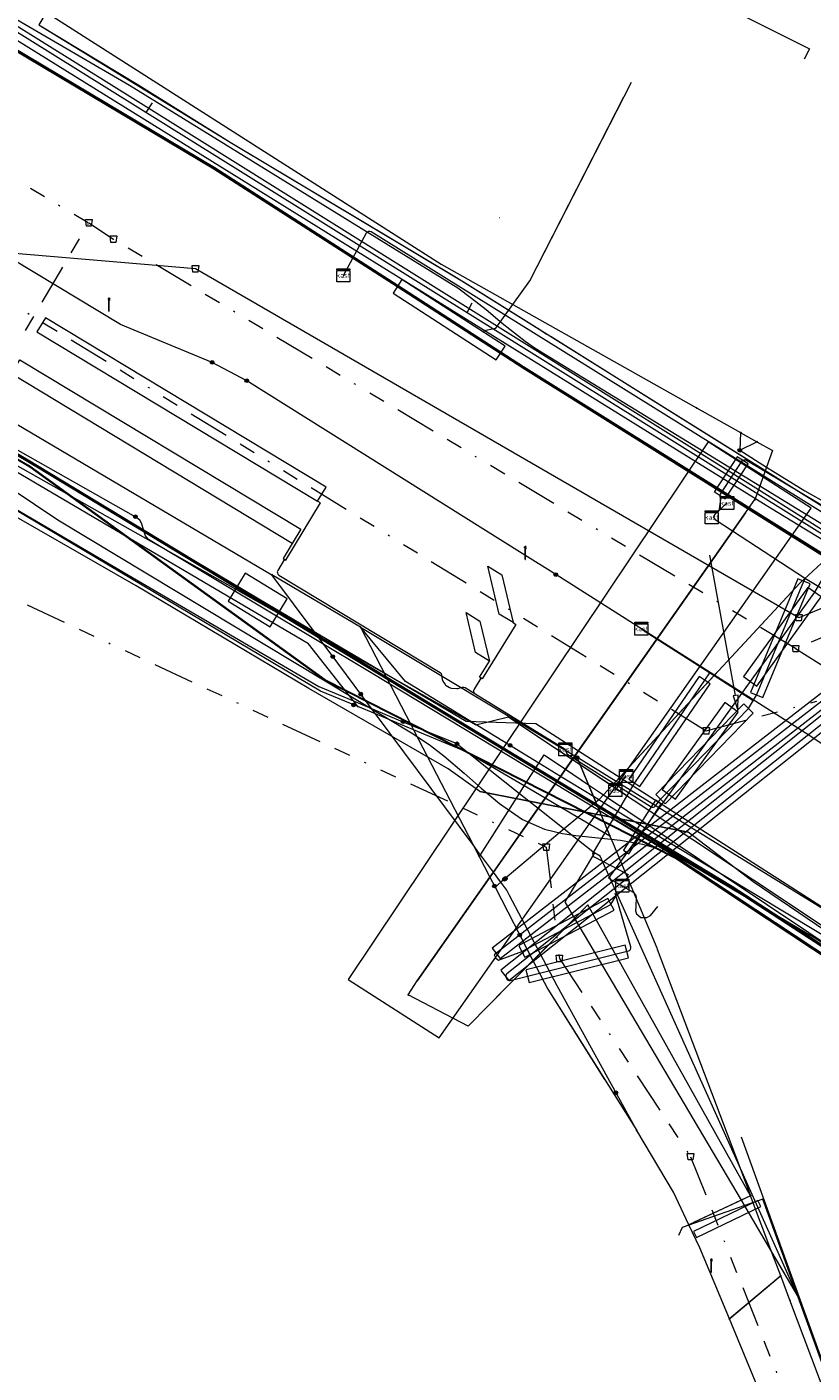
# Model space of a CAD drawing. Header units: metres. Extents: x 151922 to 154458, y 463415 to 464223.
# Tile 121 of 164: x 154020 to 154068, y 463671 to 463754. Entities that reach past the tile are written whole.
import ezdxf
from ezdxf.enums import TextEntityAlignment as Align
from ezdxf.lldxf.tags import DXFTag

# ---------------------------------------------------------------- set-up
doc = ezdxf.new("R2010")
doc.units = ezdxf.units.M
doc.linetypes.add('RI-OVERIG-SO', pattern=[17, 5, -2, 2, -2, 0, -2, 2, -2])
doc.layers.get('0').update_dxf_attribs({"lineweight": 9})
for name, color, linetype, lineweight in [('B-PV-KL-DATA-G', 90, 'KL-DATA-SO', 9), ('B-PV-KL-DATA_HULPSTUK-S', 90, 'Continuous', 9), ('B-PV-KL-DATA_KABELBED-G', 90, 'Continuous', 9), ('B-PV-KL-DATA_MANTELBUIS-G', 90, 'Continuous', 9), ('B-PV-KL-ET_HS-G', 10, 'KL-HS-SO', 9), ('B-PV-KL-ET_HS_MANTELBUIS-G', 10, 'Continuous', 9), ('B-PV-KL-ET_LS-G', 190, 'KL-LS-SO', 9), ('B-PV-KL-ET_LS-S', 190, 'Continuous', 9), ('B-PV-KL-ET_LS_HULPSTUK-S', 190, 'Continuous', 9), ('B-PV-KL-ET_LS_KABELBED-G', 190, 'Continuous', 9), ('B-PV-KL-ET_LS_MANTELBUIS-G', 190, 'Continuous', 9), ('B-PV-KL-ET_MS-G', 130, 'KL-MS-SO', 9), ('B-PV-KL-ET_MS_HULPSTUK-S', 130, 'Continuous', 9), ('B-PV-KL-ET_MS_MANTELBUIS-G', 130, 'Continuous', 9), ('B-PV-KL-GAS_HD-G', 30, 'KL-GAS_HD-SO', 9), ('B-PV-KL-GAS_LD-G', 50, 'KL-GAS_LD-SO', 9), ('B-PV-KL-GAS_LD_HULPSTUK-S', 50, 'Continuous', 9), ('B-PV-KL-GAS_LD_MANTELBUIS-G', 50, 'Continuous', 9), ('B-PV-KL-WATER-G', 170, 'KL-WATER-SO', 9), ('B-PV-KL-WATER_HULPSTUK-S', 170, 'Continuous', 9), ('B-PV-KL-WATER_MANTELBUIS-G', 170, 'Continuous', 9), ('B-PV-OG-INFO-G', 7, 'Continuous', 9), ('B-PV-OG-INFO-S', 7, 'Continuous', 9), ('B-PV-RI-DRUK-G', 210, 'RI-PERS-SO', 9), ('B-PV-RI-PERSLEIDING_HULPSTUK-S', 210, 'Continuous', 9), ('B-PV-RI-VRIJVERVAL-G', 210, 'RI-OVERIG-SO', 9), ('B-PV-RI-VRIJVERVAL_HULPSTUK-S', 210, 'Continuous', 9)]:
    doc.layers.add(name, color=color, linetype=linetype, lineweight=lineweight)
doc.styles.add('NLCS-ISO', font='txt')
doc.styles.get("Standard").update_dxf_attribs({"font": 'arial.ttf'})
tags = doc.linetypes.add('KL-DATA-SO', pattern='A,4,-1,[101,NLCS.SHX,S=0.5,R=0,X=0,Y=0],-1,4,-1,["D",Standard,S=1,R=0,X=-0.25,Y=-0.5],-1.5', length=12.5).pattern_tags.tags
tags[18] = DXFTag(74, 10)
tags = doc.linetypes.add('KL-GAS_HD-SO', pattern='A,4,-1,[69,NLCS.SHX,S=0.5,R=0,X=0,Y=0],-1,4,-1,["H",Standard,S=1,R=0,X=0,Y=-0.5],-2', length=13).pattern_tags.tags
tags[18] = DXFTag(74, 10)
tags = doc.linetypes.add('KL-GAS_LD-SO', pattern='A,4,-1,[69,NLCS.SHX,S=0.5,R=0,X=0,Y=0],-1,4,-1,["L",Standard,S=1,R=0,X=0.25,Y=-0.5],-2', length=13).pattern_tags.tags
tags[18] = DXFTag(74, 10)
tags = doc.linetypes.add('KL-HS-SO', pattern='A,4,-1,[103,NLCS.SHX,S=0.75,R=0,X=0,Y=0],-1,4,-1,["H",Standard,S=1,R=0,X=0,Y=-0.5],-2', length=13).pattern_tags.tags
tags[18] = DXFTag(74, 10)
tags = doc.linetypes.add('KL-LS-SO', pattern='A,4,-1,[103,NLCS.SHX,S=0.75,R=0,X=0,Y=0],-1,4,-1,["L",Standard,S=1,R=0,X=0,Y=-0.5],-2', length=13).pattern_tags.tags
tags[18] = DXFTag(74, 10)
tags = doc.linetypes.add('KL-MS-SO', pattern='A,4,-1,[103,NLCS.SHX,S=0.75,R=0,X=0,Y=0],-1,4,-1,["M",Standard,S=1,R=0,X=0,Y=-0.5],-2', length=13).pattern_tags.tags
tags[18] = DXFTag(74, 10)
doc.linetypes.add('KL-WATER-SO', pattern='A,7,-0.5,[168,NLCS.SHX,S=0.75,R=0,X=0.75,Y=0],-2', length=9.5)
tags = doc.linetypes.add('RI-PERS-SO', pattern='A,7,-2,["P",Standard,S=1.8,R=0,X=-0.5,Y=-0.9],-2,7,-2,[102,NLCS.SHX,S=1,R=180,X=0,Y=0],-2', length=22).pattern_tags.tags
tags[6] = DXFTag(74, 10)

# ---------------------------------------------------------------- blocks, each defined once
blk = doc.blocks.new('SKL-WTB_HULP_MOF-SO')
at = {"linetype": 'ByBlock', "lineweight": 18}
h = blk.add_hatch(color=0, dxfattribs=at)
h.dxf.hatch_style = 1
h.paths.add_polyline_path([(-0.5625, 0, 1), (0.5625, 0, 1)])
at = {"color": 0, "linetype": 'ByBlock', "lineweight": 18}
blk.add_circle((0, 0), 0.5625, dxfattribs=at)
at = {"color": 0, "linetype": 'ByBlock', "lineweight": 18, "style": 'NLCS-ISO', "flags": 1}
for tag, p in [('TYPE', (1.5, 0)), ('OMSCHRIJVING', (1.5, -3)), ('LABEL', (1.5, -1.5))]:
    blk.add_attdef(tag, p, '', height=1, dxfattribs=at)
blk = doc.blocks.new('SKL-WTB_HULP_OVERIG-SO')
at = {"color": 0, "linetype": 'ByBlock', "lineweight": 18}
for points in [[(-0.14, 0.14), (0.14, -0.14)], [(0.14, 0.14), (-0.14, -0.14)]]:
    blk.add_lwpolyline(points, dxfattribs=at)
at = {"color": 0, "linetype": 'ByBlock', "lineweight": 18, "style": 'NLCS-ISO', "flags": 1}
for tag, p in [('TYPE', (1.5, 0)), ('OMSCHRIJVING', (1.5, -3)), ('LABEL', (1.5, -1.5))]:
    blk.add_attdef(tag, p, '', height=1, dxfattribs=at)
blk = doc.blocks.new('SRI-HULP_AFVOER_OPVANG-SO')
at = {"color": 0, "linetype": 'ByBlock', "lineweight": 18}
blk.add_lwpolyline([(-0.75, -1), (-1, 1), (1, 1), (0.75, -1)], close=True, dxfattribs=at)
at = {"color": 0, "linetype": 'ByBlock', "lineweight": 18, "style": 'NLCS-ISO', "flags": 1}
for tag, p in [('TYPE', (1.5, 0)), ('OMSCHRIJVING', (1.5, -3)), ('LABEL', (1.5, -1.5))]:
    blk.add_attdef(tag, p, '', height=1, dxfattribs=at)
blk = doc.blocks.new('SKL-WTB_HULP_KAST-SO')
at = {"color": 0, "linetype": 'ByBlock', "lineweight": 18}
for points in [[(-2, 2), (2, 2), (2, 1.68), (-2, 1.68)], [(-2, 1.52), (2, 1.52), (2, -2), (-2, -2)]]:
    blk.add_lwpolyline(points, close=True, dxfattribs=at)
at = {"color": 0, "linetype": 'ByBlock', "lineweight": 18, "style": 'NLCS-ISO'}
blk.add_text('kast', height=1.5, dxfattribs=at).set_placement((0, 0), align=Align.MIDDLE_CENTER)
at = {"color": 0, "linetype": 'ByBlock', "lineweight": 18, "style": 'NLCS-ISO', "flags": 1}
for tag, p in [('TYPE', (2.5, 0)), ('OMSCHRIJVING', (2.5, -3)), ('LABEL', (2.5, -1.5))]:
    blk.add_attdef(tag, p, '', height=1, dxfattribs=at)
blk = doc.blocks.new('SKL-ET_LS_MAST-SO')
for p, q in [((-0.05, 2.07), (0.05, 2.07)), ((-0.05, -2), (0.05, -2))]:
    blk.add_line(p, q)
for points in [[(-0.18, 1.76), (-0.22, 1.76), (-0.22, 1.84), (-0.18, 1.84), (-0.18, 1.79)], [(-0.18, 1.49), (-0.22, 1.49), (-0.22, 1.57), (-0.18, 1.57), (-0.18, 1.52)], [(-0.18, 1.79), (-0.05, 1.79)], [(-0.18, 1.76), (-0.05, 1.76)], [(-0.18, 1.52), (-0.05, 1.52)], [(-0.18, 1.49), (-0.05, 1.49)], [(-0.05, -2), (-0.05, 2.07)], [(0.05, -2), (0.05, 2.07)], [(0.18, 1.92), (0.05, 1.92)], [(0.18, 1.89), (0.05, 1.89)], [(0.18, 1.66), (0.05, 1.66)], [(0.18, 1.63), (0.05, 1.63)], [(0.18, 1.39), (0.05, 1.39)], [(0.18, 1.36), (0.05, 1.36)], [(0.18, 1.89), (0.22, 1.89), (0.22, 1.97), (0.18, 1.97), (0.18, 1.92)], [(0.18, 1.63), (0.22, 1.63), (0.22, 1.71), (0.18, 1.71), (0.18, 1.66)], [(0.18, 1.36), (0.22, 1.36), (0.22, 1.44), (0.18, 1.44), (0.18, 1.39)]]:
    blk.add_lwpolyline(points)
blk = doc.blocks.new('SOG-INFO_OVERIG-SO')
at = {"color": 0, "linetype": 'ByBlock', "lineweight": 18}
for points in [[(-0.14, 0.14), (0.14, -0.14)], [(0.14, 0.14), (-0.14, -0.14)]]:
    blk.add_lwpolyline(points, dxfattribs=at)
at = {"color": 0, "linetype": 'ByBlock', "lineweight": 18, "style": 'NLCS-ISO', "flags": 1}
for tag, p in [('TYPE', (1.5, 0)), ('OMSCHRIJVING', (1.5, -3)), ('LABEL', (1.5, -1.5))]:
    blk.add_attdef(tag, p, '', height=1, dxfattribs=at)

msp = doc.modelspace()

# ---------------------------------------------------------------- linework, layer by layer
at = {"layer": 'B-PV-KL-DATA-G', "ltscale": 0.5, "flags": 128}
for points in [[(154391.54, 463451.902), (154381.453, 463460.094), (154380.065, 463461.088), (154375.396, 463458.573), (154352.941, 463477.496), (154351.536, 463477.653), (154349.562, 463478.04), (154344.874, 463482.168), (154340.987, 463485), (154329.318, 463494.698), (154325.382, 463499.504), (154309.602, 463510.564), (154296.461, 463520.96), (154277.603, 463535.657), (154262.685, 463546.849), (154259.396, 463549.586), (154250.779, 463556.16), (154243.312, 463562.124), (154214.197, 463583.819), (154210.974, 463592.57), (154209.949, 463595.744), (154210.154, 463597.102), (154209.573, 463599.566), (154202.836, 463604.689), (154174.505, 463625.47), (154168.022, 463630.24), (154143.949, 463647.172), (154125.193, 463660.928), (154112.214, 463669.584), (154104.25, 463674.905), (154082.39, 463689.365), (154064.729, 463701.37), (154060.747, 463704.403), (154048.041, 463706.901), (154046.112, 463708.27), (154037.621, 463713.181), (154027.093, 463719.451), (154017.577, 463724.891), (154006.473, 463731.059), (153989.885, 463740.109), (153970.638, 463750.367), (153956.403, 463757.521), (153944.023, 463763.495), (153931.081, 463769.306), (153908.546, 463779.641), (153901.817, 463782.784), (153888.707, 463789.032), (153878.494, 463793.928), (153873.389, 463795.991), (153868.707, 463797.774), (153864.105, 463797.03), (153863.414, 463795.863), (153858.062, 463785.76), (153854.378, 463779.068), (153853.365, 463778.986), (153849.975, 463778.768), (153834.979, 463787.579), (153837.111, 463792.543), (153879.09, 463902.029), (153877.61, 463904.976), (153877.114, 463905.774)], [(153977.068, 463779.382), (154000, 463765.667), (154007.019, 463761.489), (154026.684, 463750), (154046.697, 463737.63), (154047.549, 463737.01), (154048.433, 463736.318), (154049.414, 463735.48), (154050.813, 463734.387), (154051.432, 463733.962), (154069.643, 463722.779), (154070.984, 463721.782), (154071.912, 463720.981), (154072.958, 463720.166), (154073.597, 463719.753), (154083.361, 463713.669), (154134.943, 463679.654), (154140.309, 463675.998), (154163.884, 463659.008), (154197.658, 463635.209), (154243.618, 463602.026)], [(154021.668, 463754.533), (154021.143, 463753.682), (154027.241, 463750), (154032.823, 463746.536), (154046.954, 463738.059), (154074.533, 463720.813), (154085.302, 463727.353), (154087.431, 463728.471), (154125.521, 463744.62), (154144.121, 463752.342), (154151.131, 463755.389)], [(154061.477, 463755.581), (154068.154, 463752.224), (154067.836, 463751.601)], [(154021.668, 463754.533), (154021.143, 463753.682), (154027.241, 463750), (154032.823, 463746.536), (154046.954, 463738.059), (154074.533, 463720.813), (154078.633, 463723.303), (154087.717, 463715.373), (154086.135, 463711.537), (154095.689, 463705.325), (154110.104, 463695.697), (154123.928, 463686.494), (154146.201, 463671.777)], [(154021.668, 463754.533), (154021.143, 463753.682), (154027.241, 463750), (154032.823, 463746.536), (154046.954, 463738.059), (154074.533, 463720.813), (154078.633, 463723.303), (154087.717, 463715.373), (154086.135, 463711.537), (154093.702, 463706.617), (154094.952, 463708.539)], [(154000, 463738.468), (154018.078, 463726.293), (154022.302, 463723.48), (154043.991, 463710.408), (154045.044, 463709.701), (154045.855, 463709.069), (154047.085, 463708.015), (154048.134, 463707.091), (154049.249, 463706.167), (154050.655, 463705.181), (154051.989, 463704.594), (154053.098, 463704.328), (154053.894, 463704.208), (154056.637, 463703.92), (154057.973, 463703.685), (154058.828, 463703.432), (154060.041, 463702.825), (154078.171, 463690.819), (154086.6, 463685.835), (154108.701, 463670.885), (154128.866, 463658.39), (154144.171, 463647.848), (154147.28, 463645.167), (154167.338, 463630.692), (154243.914, 463575.249), (154258.828, 463564.248)]]:
    msp.add_lwpolyline(points, dxfattribs=at)
at = {"layer": 'B-PV-KL-DATA_KABELBED-G', "ltscale": 0.5, "flags": 128}
for points in [[(154063.899, 463727.717), (154065.54, 463726.693), (154067.876, 463725.234), (154069.309, 463724.425), (154071.898, 463722.757), (154074.556, 463721.044), (154076.906, 463722.27), (154081.545, 463725.498), (154084.885, 463727.19), (154087.654, 463728.662), (154096.554, 463732.376), (154101.241, 463734.31), (154103.696, 463735.365), (154108.508, 463737.518), (154121.254, 463742.968), (154128.396, 463745.693), (154132.241, 463747.649), (154132.096, 463748.095), (154131.659, 463749.44), (154119.922, 463773.117)], [(154070.216, 463722.044), (154065.038, 463725.296), (154051.402, 463733.86), (154025.584, 463750), (154007.088, 463761.563), (154007.073, 463761.573), (154000, 463765.888), (153997.853, 463767.198), (153995.921, 463768.377), (153995.909, 463768.384)], [(153995.909, 463768.383), (153995.921, 463768.377), (153997.924, 463767.326), (154017.777, 463756.912), (154045.682, 463739.073), (154061.266, 463730.307)], [(154021.143, 463753.682), (154032.823, 463746.536), (154046.625, 463738.256)], [(154040.607, 463712.073), (154040.338, 463712.419), (154039.558, 463713.422), (154037.598, 463715.91), (154007.284, 463733.756), (154005.025, 463734.992), (154000, 463737.74), (153985.529, 463745.655), (153977.029, 463750), (153976.55, 463750.245)], [(154049.269, 463741.918), (154049.258, 463741.899)], [(153994.711, 463738.934), (153994.714, 463738.933), (154000, 463736.747), (154005.025, 463734.992), (154009.535, 463733.67), (154011.705, 463733.105), (154013.828, 463732.384), (154015.892, 463731.509), (154017.887, 463730.485), (154019.802, 463729.318), (154035.365, 463720.116)], [(154040.607, 463712.073), (154038.326, 463713.024), (154010.955, 463729.284), (154000, 463735.792), (153994.714, 463738.933), (153994.712, 463738.934)], [(154046.625, 463738.256), (154046.954, 463738.059)], [(154046.954, 463738.059), (154047.307, 463737.838)], [(154047.307, 463737.838), (154051.548, 463735.186)], [(153999.992, 463735.706), (154000.426, 463735.453), (154010.955, 463729.284), (154026.625, 463720.103), (154038.224, 463713.307), (154040.338, 463712.419), (154041.441, 463711.956), (154043.358, 463711.151), (154043.853, 463710.95), (154046.652, 463709.813)], [(154051.548, 463735.186), (154052.14, 463734.815)], [(154052.14, 463734.815), (154052.39, 463734.659)], [(154052.39, 463734.659), (154058.458, 463730.865)], [(154058.458, 463730.865), (154062.359, 463728.426)], [(154061.266, 463730.307), (154063.946, 463728.8), (154063.965, 463728.789)], [(154062.359, 463728.426), (154074.533, 463720.813), (154078.633, 463723.303)], [(154063.946, 463728.8), (154063.899, 463727.717)], [(154063.907, 463727.722), (154064.945, 463728.238)], [(154063.965, 463728.789), (154064.945, 463728.238), (154064.95, 463728.235)], [(154064.95, 463728.235), (154065.902, 463727.7), (154065.54, 463726.693), (154065.038, 463725.296), (154064.827, 463724.71)], [(154043.682, 463694.47), (154044.222, 463695.337), (154048.657, 463701.662), (154048.874, 463701.972), (154051.61, 463705.874), (154052.037, 463706.483), (154052.97, 463707.813), (154053.272, 463708.245), (154053.85, 463709.069), (154064.246, 463723.894), (154064.827, 463724.71)], [(154064.246, 463723.894), (154044.222, 463695.337)], [(154055.297, 463706.385), (154055.297, 463706.385), (154055.584, 463706.694), (154056.357, 463707.526), (154067.575, 463719.611), (154070.216, 463722.044)], [(154040.762, 463716.926), (154035.365, 463720.116)], [(154048.083, 463703.034), (154048.038, 463703.095), (154047.637, 463703.634), (154041.69, 463711.622), (154041.441, 463711.956), (154039.382, 463714.722), (154035.365, 463720.116)], [(154067.575, 463719.611), (154063.424, 463715.14)], [(154040.762, 463716.926), (154043.853, 463710.95), (154044.004, 463710.658), (154047.637, 463703.634), (154048.007, 463702.918)], [(154055.298, 463706.385), (154055.297, 463706.385), (154054.974, 463706.584), (154052.97, 463707.813), (154051.648, 463708.623), (154043.524, 463713.606), (154040.762, 463716.926)], [(154040.762, 463716.926), (154053.85, 463709.069), (154053.965, 463709)], [(154062.532, 463714.178), (154056.345, 463707.504)], [(154055.983, 463704.168), (154054.029, 463705.314), (154052.037, 463706.483), (154050.761, 463707.232), (154047.483, 463709.155), (154047.171, 463709.338), (154044.004, 463710.658), (154041.69, 463711.622), (154040.607, 463712.073)], [(154046.658, 463709.811), (154047.483, 463709.155), (154050.472, 463706.779), (154051.61, 463705.874), (154053.197, 463704.612), (154055.042, 463703.145)], [(154048.083, 463703.034), (154050.472, 463706.779), (154050.761, 463707.232), (154051.648, 463708.623), (154051.966, 463709.121), (154053.272, 463708.245), (154054.673, 463707.305), (154055.584, 463706.694), (154062.961, 463701.745), (154078.503, 463691.318), (154081.523, 463689.298), (154108.801, 463671.057)], [(154053.965, 463709), (154056.357, 463707.526), (154073.524, 463696.948), (154075.418, 463695.677), (154079.571, 463692.889), (154109.905, 463672.725), (154129.682, 463659.4), (154132.772, 463654.792)], [(154053.965, 463709), (154054.673, 463707.305), (154054.974, 463706.584), (154055.119, 463706.236)], [(154054.051, 463708.792), (154055.979, 463704.178)], [(154055.298, 463706.385), (154055.12, 463706.235), (154054.029, 463705.314), (154053.197, 463704.612), (154049.335, 463701.352), (154048.975, 463701.048)], [(154055.119, 463706.236), (154055.12, 463706.235), (154055.983, 463704.168)], [(154074.639, 463694.538), (154072.512, 463695.979), (154062.961, 463701.745), (154056.82, 463705.452), (154055.298, 463706.385)], [(154055.983, 463704.168), (154056.095, 463703.901), (154058.834, 463697.349), (154058.861, 463697.276), (154063.863, 463684.063), (154064.562, 463682.217), (154064.562, 463682.216)], [(154048.083, 463703.034), (154048.007, 463702.918)], [(154048.007, 463702.918), (154048.657, 463701.662), (154048.975, 463701.048)], [(154057.618, 463686.189), (154052.757, 463695.037), (154051.719, 463697.013), (154049.868, 463700.536), (154049.69, 463700.877), (154049.335, 463701.352), (154049.31, 463701.386), (154048.874, 463701.972), (154048.083, 463703.034)], [(154055.042, 463703.145), (154054.344, 463701.988), (154053.233, 463700.148), (154053.824, 463699.147), (154063.981, 463681.943), (154065.865, 463678.752), (154067.471, 463676.031)], [(154067.471, 463676.031), (154063.863, 463684.063), (154056.985, 463699.373), (154055.384, 463702.939), (154055.042, 463703.145)], [(154048.975, 463701.048), (154051.289, 463696.577), (154052.196, 463694.823), (154057.618, 463686.189)], [(154064.562, 463682.216), (154064.562, 463682.217), (154054.643, 463699.976), (154053.824, 463699.147), (154051.719, 463697.013), (154051.289, 463696.577), (154047.334, 463692.568), (154043.682, 463694.47)], [(154054.316, 463699.636), (154047.995, 463693.23)], [(154052.196, 463694.823), (154055.646, 463689.314)], [(154060.793, 463680.445), (154060.793, 463680.445), (154059.854, 463682.43), (154057.618, 463686.189)], [(154064.562, 463682.216), (154063.981, 463681.943), (154060.793, 463680.445), (154060.792, 463680.445)], [(154066.399, 463677.331), (154065.865, 463678.752), (154064.562, 463682.216)], [(154061.109, 463680.594), (154064.108, 463682.002)], [(154063.268, 463674.694), (154061.46, 463679.036), (154060.793, 463680.445)], [(154066.399, 463677.331), (154063.268, 463674.694)], [(154063.291, 463674.714), (154066.363, 463677.301)], [(154066.962, 463675.835), (154066.399, 463677.331)], [(154079.938, 463641.135), (154074.124, 463656.798), (154066.962, 463675.835)], [(154088.054, 463619.552), (154083.958, 463630.468), (154067.471, 463676.031)], [(154076.683, 463639.948), (154071.125, 463655.679), (154063.268, 463674.694)]]:
    msp.add_lwpolyline(points, dxfattribs=at)
at = {"layer": 'B-PV-KL-DATA_MANTELBUIS-G', "ltscale": 0.5, "flags": 128}
for points in [[(154047.307, 463737.838), (154051.548, 463735.186)], [(154047.307, 463737.838), (154051.548, 463735.186)], [(154058.458, 463730.865), (154062.359, 463728.426)], [(154058.458, 463730.865), (154062.359, 463728.426)], [(154064.246, 463723.894), (154044.222, 463695.337)], [(154067.575, 463719.611), (154063.424, 463715.14)], [(154062.532, 463714.178), (154056.345, 463707.504)], [(154054.051, 463708.792), (154055.979, 463704.178)], [(154054.051, 463708.792), (154055.979, 463704.178)], [(154054.051, 463708.792), (154055.979, 463704.178)], [(154048.041, 463706.901), (154060.747, 463704.403)], [(154054.316, 463699.636), (154047.995, 463693.23)], [(154052.196, 463694.823), (154055.646, 463689.314)], [(154052.196, 463694.823), (154055.646, 463689.314)], [(154061.109, 463680.594), (154064.108, 463682.002)], [(154061.109, 463680.594), (154064.108, 463682.002)], [(154061.109, 463680.594), (154064.108, 463682.002)], [(154063.291, 463674.714), (154066.363, 463677.301)], [(154063.291, 463674.714), (154066.363, 463677.301)]]:
    msp.add_lwpolyline(points, dxfattribs=at)
at = {"layer": 'B-PV-KL-ET_HS-G', "ltscale": 0.5, "flags": 128}
for points in [[(154217.325, 463594.831), (154199.464, 463607.851), (154174.772, 463625.744), (154138.46, 463650.947), (154122.54, 463662.087), (154086.172, 463686.18), (154063.405, 463701.058), (154020.381, 463727.137), (154000, 463739.029), (153979.421, 463750), (153959.461, 463760.149), (153937.282, 463770.929), (153921.038, 463778.193), (153909.918, 463783.29), (153863.492, 463805.295), (153845.507, 463815.329), (153833.914, 463821.923), (153804.856, 463836.765), (153777.857, 463851.011), (153726.497, 463876.685), (153698.876, 463888.515), (153630.013, 463912.221), (153545.355, 463937.298), (153500, 463949.418), (153477.115, 463955.58), (153472.948, 463954.084), (153397.664, 463972.899), (153389.981, 463974.891), (153297.059, 464000), (153230.927, 464016.101), (153191.767, 464024.924), (153127.848, 464037.602), (153078.676, 464043.845), (153033.425, 464046.759), (153000, 464048.182), (152986.263, 464048.318), (152908.209, 464046.578), (152854.809, 464040.024), (152781.287, 464027.888), (152749.862, 464020.685), (152720.796, 464013.331), (152657.499, 463993.718), (152622.75, 463979.671), (152593.461, 463966.988), (152549.878, 463945.752), (152535.25, 463937.536), (152520.495, 463929.673), (152449.971, 463971.21), (152420.496, 463991.538), (152405.025, 464000), (152387.805, 464009.876), (152344.535, 464035.351), (152314.733, 464052.864)], [(154217.296, 463594.791), (154199.435, 463607.811), (154174.743, 463625.703), (154138.431, 463650.906), (154122.512, 463662.046), (154086.145, 463686.138), (154063.378, 463701.016), (154020.355, 463727.094), (154000, 463738.971), (153979.315, 463750), (153959.439, 463760.104), (153937.261, 463770.884), (153921.017, 463778.147), (153909.897, 463783.245), (153863.469, 463805.251), (153845.482, 463815.285), (153833.89, 463821.879), (153804.833, 463836.721), (153777.834, 463850.967), (153726.476, 463876.64), (153698.858, 463888.468), (153629.998, 463912.173), (153545.341, 463937.25), (153500, 463949.366), (153477.117, 463955.528), (153472.951, 463954.032), (153397.652, 463972.851), (153389.968, 463974.843), (153296.867, 464000)], [(154217.354, 463594.871), (154199.493, 463607.891), (154174.801, 463625.785), (154138.489, 463650.988), (154122.568, 463662.128), (154086.199, 463686.222), (154063.432, 463701.1), (154020.407, 463727.18), (154000, 463739.087), (153979.528, 463750), (153959.483, 463760.194), (153937.303, 463770.974), (153921.059, 463778.239), (153909.939, 463783.335), (153863.515, 463805.339), (153845.532, 463815.373), (153833.938, 463821.967), (153804.879, 463836.809), (153777.88, 463851.055), (153726.518, 463876.73), (153698.894, 463888.562), (153630.028, 463912.269), (153545.369, 463937.346), (153500, 463949.469), (153477.113, 463955.632), (153472.945, 463954.136), (153397.676, 463972.947), (153389.994, 463974.939), (153297.251, 464000)], [(154091.899, 463706.648), (154082.953, 463712.32), (154069.329, 463721.166), (154050.716, 463732.817), (154043.054, 463737.774), (154031.882, 463744.966), (154006.268, 463760.249), (154000, 463764.04), (153961.755, 463785.934), (153916.983, 463811.242), (153862.878, 463843.113), (153826.961, 463860.893), (153760.604, 463890.243), (153740.935, 463898.288), (153705.939, 463911.794), (153681.28, 463920.86), (153671.137, 463925.078), (153660.195, 463928.519), (153643.017, 463933.701)], [(154092.685, 463706.02), (154082.899, 463712.236), (154069.275, 463721.082), (154050.662, 463732.733), (154043, 463737.69), (154031.83, 463744.88), (154006.216, 463760.163), (154000, 463763.923), (153961.705, 463785.848), (153916.933, 463811.156), (153862.83, 463843.025), (153826.919, 463860.803), (153760.564, 463890.151), (153740.899, 463898.196), (153705.903, 463911.7), (153681.244, 463920.766), (153671.103, 463924.984), (153660.165, 463928.423), (153643.944, 463933.316)], [(154094.797, 463704.682), (154092.3, 463706.335), (154082.926, 463712.278), (154069.302, 463721.124), (154050.689, 463732.775), (154043.027, 463737.732), (154031.856, 463744.923), (154006.242, 463760.206), (154000, 463763.982), (153961.73, 463785.891), (153916.958, 463811.199), (153862.854, 463843.069), (153826.94, 463860.848), (153760.584, 463890.197), (153740.917, 463898.242), (153705.921, 463911.747), (153681.262, 463920.813), (153671.12, 463925.031), (153660.18, 463928.471), (153645.969, 463932.758)]]:
    msp.add_lwpolyline(points, dxfattribs=at)
at = {"layer": 'B-PV-KL-ET_HS_MANTELBUIS-G', "ltscale": 0.5, "flags": 128}
for points in [[(154042.755, 463737.312), (154049.052, 463733.238), (154049.596, 463734.078), (154043.299, 463738.152), (154042.755, 463737.312)], [(154032.701, 463718.5), (154035.267, 463716.945), (154036.303, 463718.655), (154033.737, 463720.21), (154032.701, 463718.5)], [(154058.768, 463706.356), (154056.809, 463703.308), (154057.145, 463703.092), (154059.104, 463706.14), (154058.768, 463706.356)]]:
    msp.add_lwpolyline(points, dxfattribs=at)
at = {"layer": 'B-PV-KL-ET_LS-G', "ltscale": 0.5, "flags": 128}
for points in [[(154031.715, 463733.081), (154026.124, 463735.395), (154011.715, 463744.08), (154001.233, 463750), (153988.862, 463756.561), (153974.088, 463764.19), (153972.608, 463764.941), (153972.572, 463764.989), (153972.631, 463764.986), (153974.114, 463764.233), (153972.298, 463765.758), (153966.025, 463768.219), (153946.67, 463777.691), (153945.69, 463778.149), (153929.263, 463787.193), (153927.842, 463788.174), (153919.67, 463791.946), (153919.242, 463791.008), (153919.191, 463790.954), (153919.197, 463791.029), (153919.625, 463791.967), (153912.72, 463795.154), (153891.876, 463804.607)], [(154134.863, 463749.299), (154134.88, 463748.969), (154134.862, 463748.782), (154134.802, 463748.661), (154134.686, 463748.574), (154126.438, 463745.019), (154107.453, 463736.763), (154090.663, 463729.738), (154075.058, 463721.143), (154074.434, 463721.07), (154073.849, 463721.216), (154070.826, 463723.063), (154068.458, 463719.056), (154055.889, 463701.594), (154057.392, 463700.738)], [(154033.833, 463731.968), (154031.715, 463733.081)], [(154050.635, 463721.428), (154033.833, 463731.968)], [(154052.677, 463720.133), (154050.635, 463721.428)], [(154258.021, 463564.134), (154237.322, 463579.498), (154237.261, 463579.561), (154237.227, 463579.642), (154237.222, 463579.729), (154237.271, 463579.849), (154238.728, 463581.755), (154242.121, 463586.342), (154239.662, 463590.586), (154157.763, 463650.343), (154139.994, 463662.389), (154109.3, 463683.29), (154086.794, 463697.987), (154067.895, 463710.48), (154052.677, 463720.133)], [(154057.392, 463700.738), (154057.542, 463700.577), (154057.578, 463700.442), (154057.566, 463699.88), (154057.542, 463699.599), (154057.602, 463699.419), (154057.866, 463699.205), (154058.226, 463699.194), (154058.466, 463699.318), (154058.899, 463699.878)], [(154063.992, 463685.807), (154071.723, 463664.415), (154084.381, 463630.625), (154086.618, 463624.694), (154090.819, 463613.804), (154095.169, 463602.079)], [(154095.161, 463608.031), (154093.206, 463607.084), (154092.437, 463609.146), (154091.104, 463612.744), (154090.518, 463614.303), (154086.581, 463624.511), (154083.782, 463631.937), (154083.794, 463632.05), (154071.676, 463664.398), (154065.314, 463682), (154060.38, 463680.286), (154060.163, 463679.791)]]:
    msp.add_lwpolyline(points, dxfattribs=at)
at = {"layer": 'B-PV-KL-ET_LS_KABELBED-G', "ltscale": 0.5, "flags": 128}
for points in [[(154039.727, 463738.395), (154041.139, 463740.992), (154041.191, 463741.053), (154041.263, 463741.089), (154041.344, 463741.094), (154041.42, 463741.066), (154072.96, 463721.439), (154074.438, 463720.93), (154074.52, 463720.92), (154074.599, 463720.943), (154078.111, 463722.86), (154082.487, 463725.437)], [(154021.035, 463734.945), (154038.157, 463724.607), (154038.673, 463725.463), (154021.552, 463735.801), (154021.035, 463734.945)], [(154037.123, 463722.895), (154036.606, 463722.039), (154019.485, 463732.377), (154020.002, 463733.233), (154037.123, 463722.895)], [(154090.457, 463729.591), (154092.58, 463731.321), (154092.65, 463731.356), (154092.728, 463731.362), (154092.802, 463731.338), (154092.861, 463731.287), (154092.888, 463731.255), (154092.925, 463731.185), (154092.933, 463731.105), (154092.908, 463731.03), (154092.856, 463730.969), (154048.919, 463696.923), (154049.027, 463696.71), (154049.194, 463696.599), (154050.611, 463697.123), (154056.048, 463699.996), (154056.415, 463700.64)], [(154093.109, 463730.184), (154049.703, 463695.763), (154049.658, 463695.713), (154049.632, 463695.65), (154049.629, 463695.582), (154049.649, 463695.517), (154049.673, 463695.468), (154049.713, 463695.414), (154049.768, 463695.376), (154049.832, 463695.359), (154049.899, 463695.363), (154050.955, 463695.619), (154057.111, 463697.157), (154057.183, 463697.191), (154057.236, 463697.251), (154057.261, 463697.326), (154057.255, 463697.406), (154056.308, 463700.695)], [(154062.608, 463724.015), (154062.65, 463724.07), (154062.67, 463724.137), (154062.74, 463724.708), (154062.741, 463724.745), (154062.735, 463724.782), (154062.707, 463724.89), (154062.703, 463724.973), (154062.733, 463725.05), (154064.055, 463727.081), (154064.108, 463727.124), (154064.173, 463727.146), (154064.242, 463727.144), (154064.306, 463727.12), (154071.062, 463723.091)], [(154036.606, 463722.039), (154036.049, 463721.117), (154036.219, 463721.011), (154038.328, 463724.504), (154038.157, 463724.607)], [(154063.132, 463724.503), (154062.378, 463723.8), (154062.328, 463723.726), (154062.315, 463723.637), (154062.343, 463723.551), (154062.406, 463723.487), (154067.915, 463719.899)], [(154036.134, 463721.064), (154035.721, 463720.38), (154035.694, 463720.307), (154035.698, 463720.229), (154035.731, 463720.158), (154035.788, 463720.106), (154045.622, 463714.159), (154045.686, 463714.098), (154045.717, 463714.015), (154045.756, 463713.72), (154045.767, 463713.676), (154045.788, 463713.636), (154045.929, 463713.422), (154045.958, 463713.388), (154045.993, 463713.361), (154046.206, 463713.232), (154046.25, 463713.212), (154046.297, 463713.203), (154046.643, 463713.182), (154046.674, 463713.182), (154046.706, 463713.188), (154046.992, 463713.262), (154047.072, 463713.266), (154047.147, 463713.239), (154047.798, 463712.837)], [(154063.652, 463712.749), (154062.082, 463721.31)], [(154067.915, 463719.899), (154069.333, 463719.037), (154069.784, 463718.784), (154070.248, 463718.557), (154070.724, 463718.358), (154071.211, 463718.186), (154071.707, 463718.042), (154072.211, 463717.927), (154072.72, 463717.842), (154073.234, 463717.786), (154073.75, 463717.759), (154074.266, 463717.762), (154074.782, 463717.795), (154075.294, 463717.858), (154075.803, 463717.95), (154076.305, 463718.071), (154076.799, 463718.221), (154077.284, 463718.399), (154077.829, 463718.901), (154080.684, 463721.056)], [(154050.083, 463717.2), (154049.232, 463717.725), (154048.54, 463720.645), (154049.391, 463720.119), (154050.083, 463717.2)], [(154057.118, 463706.824), (154058.493, 463705.963), (154058.562, 463705.936), (154058.635, 463705.936), (154058.704, 463705.962), (154058.758, 463706.011), (154059.07, 463706.422), (154064.441, 463711.954), (154064.931, 463712.776), (154067.817, 463719.722), (154067.915, 463719.899)], [(154048.634, 463714.853), (154047.783, 463715.379), (154047.207, 463717.811), (154048.058, 463717.286), (154048.634, 463714.853)], [(154050.083, 463717.2), (154050.253, 463717.095), (154048.199, 463713.767), (154048.029, 463713.872), (154048.634, 463714.853)], [(154064.725, 463712.431), (154062.048, 463714.135), (154058.135, 463716.64), (154057.9, 463716.827)], [(154048.114, 463713.819), (154047.693, 463713.137), (154047.666, 463713.064), (154047.669, 463712.986), (154047.701, 463712.915), (154047.758, 463712.862)], [(154062.048, 463714.135), (154061.76, 463713.682), (154057.472, 463707.42), (154056.071, 463705.062)], [(154047.798, 463712.837), (154053.263, 463709.467)], [(154063.801, 463712.772), (154063.504, 463712.726), (154063.791, 463711.86), (154063.801, 463712.762)], [(154053.263, 463709.467), (154053.354, 463709.181), (154057.118, 463706.824)], [(154056.31, 463706.978), (154056.497, 463707.213), (154056.971, 463707.838)], [(154118.056, 463664.494), (154102.138, 463675.111), (154078.964, 463690.864), (154075.241, 463693.436), (154068.576, 463697.884), (154056.345, 463705.132), (154056.272, 463705.158), (154056.194, 463705.154), (154056.123, 463705.12), (154056.071, 463705.062)], [(154056.071, 463705.062), (154054.952, 463703.177), (154054.925, 463703.101), (154054.931, 463703.02), (154054.969, 463702.948), (154055.032, 463702.897), (154057.094, 463701.832), (154057.017, 463701.68)]]:
    msp.add_lwpolyline(points, dxfattribs=at)
at = {"layer": 'B-PV-KL-ET_LS_MANTELBUIS-G', "ltscale": 0.5, "flags": 128}
for points in [[(154042.755, 463737.312), (154049.052, 463733.238), (154049.596, 463734.078), (154043.299, 463738.152), (154042.755, 463737.312)], [(154048.793, 463697.331), (154049.283, 463696.698), (154092.866, 463730.471), (154092.376, 463731.103), (154048.801, 463697.337)], [(154049.327, 463695.975), (154049.825, 463695.349), (154093.439, 463730.024), (154092.941, 463730.651), (154049.335, 463695.981)], [(154062.35, 463725.195), (154063.02, 463724.757), (154064.409, 463726.884), (154063.739, 463727.322), (154062.355, 463725.203)], [(154032.701, 463718.5), (154035.267, 463716.945), (154036.303, 463718.655), (154033.737, 463720.21), (154032.701, 463718.5)], [(154068.052, 463719.348), (154064.14, 463713.912), (154064.952, 463713.328), (154068.864, 463718.764), (154068.052, 463719.348)], [(154064.562, 463712.929), (154065.3, 463712.622), (154068.187, 463719.568), (154067.448, 463719.875), (154064.565, 463712.938)], [(154057.144, 463707.648), (154057.804, 463707.196), (154062.09, 463713.456), (154061.43, 463713.908), (154057.149, 463707.657)], [(154058.783, 463706.7), (154059.357, 463706.143), (154064.728, 463711.676), (154064.154, 463712.233), (154058.79, 463706.708)], [(154063, 463712.328), (154059.17, 463707.01), (154059.982, 463706.426), (154063.812, 463711.744), (154063, 463712.328)], [(154058.768, 463706.356), (154056.809, 463703.308), (154057.145, 463703.092), (154059.104, 463706.14), (154058.768, 463706.356)], [(154050.428, 463697.479), (154050.802, 463696.771), (154056.235, 463699.643), (154055.861, 463700.35), (154050.437, 463697.483)], [(154050.858, 463696.007), (154051.052, 463695.231), (154057.108, 463696.743), (154056.914, 463697.52), (154050.868, 463696.009)], [(154061.26, 463679.673), (154065.185, 463681.569), (154065.011, 463681.929), (154061.086, 463680.033), (154061.26, 463679.673)]]:
    msp.add_lwpolyline(points, dxfattribs=at)
at = {"layer": 'B-PV-KL-ET_MS-G', "ltscale": 0.5, "flags": 128}
for points in [[(153845.696, 463815.38), (153854.466, 463810.57), (153874.439, 463800.662), (153912.704, 463782.193), (153915.228, 463780.612), (153958.61, 463761.275), (153980.854, 463750), (153986.742, 463746.738), (154000, 463738.969), (154027.046, 463723.66)], [(154212.595, 463597.285), (154167.309, 463630.652), (154147.249, 463645.128), (154144.14, 463647.808), (154128.838, 463658.349), (154108.674, 463670.843), (154086.573, 463685.793), (154078.144, 463690.777), (154059.98, 463702.805), (154038.6, 463713.667), (154020.598, 463726.685), (154015.505, 463729.67), (154014.258, 463731.531), (154013.534, 463731.948)], [(154214.306, 463596.301), (154212.623, 463597.327), (154167.338, 463630.692), (154147.28, 463645.167), (154144.171, 463647.848), (154128.866, 463658.39), (154108.701, 463670.885), (154086.6, 463685.835), (154078.171, 463690.819), (154060.003, 463702.85), (154038.623, 463713.712), (154020.625, 463726.727), (154019.704, 463727.267)], [(154219.294, 463592.905), (154214.333, 463596.343), (154212.651, 463597.369), (154167.367, 463630.732), (154147.311, 463645.206), (154144.202, 463647.888), (154128.894, 463658.431), (154108.728, 463670.927), (154086.627, 463685.877), (154078.198, 463690.861), (154060.031, 463702.892), (154041.415, 463714.144), (154027.848, 463722.27), (154027.664, 463722.494), (154027.404, 463723.266), (154027.303, 463723.456), (154027.046, 463723.66)]]:
    msp.add_lwpolyline(points, dxfattribs=at)
at = {"layer": 'B-PV-KL-ET_MS_MANTELBUIS-G', "ltscale": 0.5, "flags": 128}
for points in [[(154032.701, 463718.5), (154035.267, 463716.945), (154036.303, 463718.655), (154033.737, 463720.21), (154032.701, 463718.5)], [(154058.768, 463706.356), (154056.809, 463703.308), (154057.145, 463703.092), (154059.104, 463706.14), (154058.768, 463706.356)]]:
    msp.add_lwpolyline(points, dxfattribs=at)
at = {"layer": 'B-PV-KL-GAS_HD-G', "ltscale": 0.5, "flags": 128}
msp.add_lwpolyline([(153870.515, 463802.509), (153877.2, 463799.231), (153979.873, 463750), (153983.65, 463748.019), (153989.449, 463744.936), (153994.541, 463742.19), (154000, 463739.202), (154035.121, 463718.336), (154047.218, 463711.186), (154051.467, 463711.043), (154076.343, 463695.081)], dxfattribs=at)
at = {"layer": 'B-PV-KL-GAS_LD-G', "ltscale": 0.5, "flags": 128}
for points in [[(153870.712, 463801.299), (153876.76, 463798.333), (153977.512, 463750), (153983.129, 463747.065), (153988.873, 463744.017), (153994.328, 463741.078), (154000, 463737.977), (154047.813, 463710.966), (154049.8, 463711.445), (154050.006, 463711.307)], [(154001.238, 463764.568), (154006.915, 463761.318), (154047.266, 463736.132)], [(154027.704, 463748.342), (154028.086, 463748.928)], [(154047.266, 463736.132), (154047.59, 463736.711)], [(154047.266, 463736.132), (154075.591, 463718.453)], [(154050.006, 463711.307), (154068.44, 463699.033), (154076.673, 463693.424), (154093.598, 463682.123), (154116.675, 463666.86), (154133.51, 463655.193), (154169.08, 463630.516), (154175.649, 463625.955), (154206.417, 463603.324)]]:
    msp.add_lwpolyline(points, dxfattribs=at)
at = {"layer": 'B-PV-KL-GAS_LD_MANTELBUIS-G', "ltscale": 0.5, "flags": 128}
msp.add_lwpolyline([(154052.734, 463709.491), (154057.047, 463706.619)], dxfattribs=at)
at = {"layer": 'B-PV-KL-WATER-G', "ltscale": 0.5, "flags": 128}
for points in [[(154069.746, 463721.769), (154065.504, 463724.358), (154017.402, 463754.211)], [(154048.322, 463735.022), (154049.021, 463735.176), (154051.108, 463738.072), (154057.289, 463750.185)]]:
    msp.add_lwpolyline(points, dxfattribs=at)
at = {"layer": 'B-PV-KL-WATER_MANTELBUIS-G', "ltscale": 0.5, "flags": 128}
for points in [[(154057.153, 463749.918), (154057.289, 463750.185)], [(154051.108, 463738.072), (154056.835, 463749.295)]]:
    msp.add_lwpolyline(points, dxfattribs=at)
at = {"layer": 'B-PV-OG-INFO-G', "ltscale": 0.5, "flags": 128}
msp.add_lwpolyline([(154061.97, 463728.23), (154040.01, 463695.42), (154045.57, 463691.85), (154068.26, 463724.19), (154061.97, 463728.23)], dxfattribs=at)
at = {"layer": 'B-PV-RI-DRUK-G', "ltscale": 0.5, "flags": 128}
for points in [[(154154.571, 463753.44), (154067.5, 463717.5)], [(154030.7, 463738.8), (154018.46, 463739.84)], [(154067.5, 463717.5), (154030.7, 463738.8)]]:
    msp.add_lwpolyline(points, dxfattribs=at)
at = {"layer": 'B-PV-RI-VRIJVERVAL-G', "ltscale": 0.5, "flags": 128}
for points in [[(154002.84, 463754.29), (154024.2, 463741.6)], [(154012.64, 463721.92), (154024.2, 463741.6)], [(154024.2, 463741.6), (154025.7, 463740.6)], [(154067.31, 463715.61), (154025.7, 463740.6)], [(154015.8, 463738.97), (154061.86, 463710.6)], [(154122.82, 463738.97), (154067.31, 463715.61)], [(154012.64, 463721.92), (154052.1, 463703.5)], [(154067.31, 463715.61), (154112.71, 463687.11)], [(154061.86, 463710.6), (154068.6, 463712.4)], [(154052.1, 463703.5), (154052.9, 463696.7)], [(154052.9, 463696.7), (154060.9, 463684.6)], [(154060.9, 463684.6), (154080, 463636.6)]]:
    msp.add_lwpolyline(points, dxfattribs=at)

# ---------------------------------------------------------------- block references
at = {"layer": 'B-PV-KL-DATA_HULPSTUK-S', "xscale": 0.2, "yscale": 0.2, "zscale": 0.2}
for name, p in [('SKL-WTB_HULP_OVERIG-SO', (154061.266, 463730.307)), ('SKL-WTB_HULP_OVERIG-SO', (154061.266, 463730.307)), ('SKL-WTB_HULP_OVERIG-SO', (154063.946, 463728.8)), ('SKL-WTB_HULP_OVERIG-SO', (154063.965, 463728.79)), ('SKL-WTB_HULP_OVERIG-SO', (154063.965, 463728.79)), ('SKL-WTB_HULP_OVERIG-SO', (154064.945, 463728.238)), ('SKL-WTB_HULP_OVERIG-SO', (154064.95, 463728.235)), ('SKL-WTB_HULP_OVERIG-SO', (154064.95, 463728.235)), ('SKL-WTB_HULP_MOF-SO', (154063.899, 463727.717)), ('SKL-WTB_HULP_OVERIG-SO', (154063.899, 463727.717)), ('SKL-WTB_HULP_OVERIG-SO', (154063.899, 463727.717)), ('SKL-WTB_HULP_OVERIG-SO', (154063.907, 463727.722)), ('SKL-WTB_HULP_OVERIG-SO', (154064.827, 463724.71)), ('SKL-WTB_HULP_OVERIG-SO', (154064.827, 463724.71)), ('SKL-WTB_HULP_OVERIG-SO', (154035.365, 463720.116)), ('SKL-WTB_HULP_OVERIG-SO', (154035.365, 463720.116)), ('SKL-WTB_HULP_OVERIG-SO', (154035.365, 463720.116)), ('SKL-WTB_HULP_OVERIG-SO', (154040.762, 463716.926)), ('SKL-WTB_HULP_OVERIG-SO', (154040.762, 463716.926)), ('SKL-WTB_HULP_OVERIG-SO', (154040.762, 463716.926)), ('SKL-WTB_HULP_OVERIG-SO', (154040.762, 463716.926)), ('SKL-WTB_HULP_MOF-SO', (154039.08, 463715.128)), ('SKL-WTB_HULP_MOF-SO', (154040.789, 463712.832)), ('SKL-WTB_HULP_MOF-SO', (154040.35, 463712.18)), ('SKL-WTB_HULP_OVERIG-SO', (154040.607, 463712.073)), ('SKL-WTB_HULP_OVERIG-SO', (154040.607, 463712.073)), ('SKL-WTB_HULP_OVERIG-SO', (154040.607, 463712.073)), ('SKL-WTB_HULP_MOF-SO', (154043.365, 463711.147)), ('SKL-WTB_HULP_MOF-SO', (154046.656, 463709.811)), ('SKL-WTB_HULP_OVERIG-SO', (154046.652, 463709.813)), ('SKL-WTB_HULP_OVERIG-SO', (154046.658, 463709.811)), ('SKL-WTB_HULP_MOF-SO', (154049.893, 463709.7)), ('SKL-WTB_HULP_MOF-SO', (154053.981, 463708.961)), ('SKL-WTB_HULP_OVERIG-SO', (154053.965, 463709)), ('SKL-WTB_HULP_OVERIG-SO', (154053.965, 463709)), ('SKL-WTB_HULP_OVERIG-SO', (154053.965, 463709)), ('SKL-WTB_HULP_OVERIG-SO', (154055.119, 463706.236)), ('SKL-WTB_HULP_OVERIG-SO', (154055.119, 463706.236)), ('SKL-WTB_HULP_OVERIG-SO', (154055.297, 463706.385)), ('SKL-WTB_HULP_OVERIG-SO', (154055.298, 463706.385)), ('SKL-WTB_HULP_OVERIG-SO', (154055.298, 463706.385)), ('SKL-WTB_HULP_OVERIG-SO', (154055.298, 463706.385)), ('SKL-WTB_HULP_OVERIG-SO', (154055.983, 463704.168)), ('SKL-WTB_HULP_OVERIG-SO', (154055.983, 463704.168)), ('SKL-WTB_HULP_OVERIG-SO', (154055.983, 463704.168)), ('SKL-WTB_HULP_OVERIG-SO', (154048.007, 463702.918)), ('SKL-WTB_HULP_OVERIG-SO', (154048.007, 463702.918)), ('SKL-WTB_HULP_OVERIG-SO', (154048.007, 463702.918)), ('SKL-WTB_HULP_OVERIG-SO', (154048.083, 463703.034)), ('SKL-WTB_HULP_OVERIG-SO', (154048.083, 463703.034)), ('SKL-WTB_HULP_OVERIG-SO', (154048.083, 463703.034)), ('SKL-WTB_HULP_OVERIG-SO', (154048.083, 463703.034)), ('SKL-WTB_HULP_OVERIG-SO', (154055.042, 463703.145)), ('SKL-WTB_HULP_OVERIG-SO', (154055.042, 463703.145)), ('SKL-WTB_HULP_OVERIG-SO', (154055.042, 463703.145)), ('SKL-WTB_HULP_MOF-SO', (154048.937, 463701.122)), ('SKL-WTB_HULP_MOF-SO', (154048.937, 463701.122)), ('SKL-WTB_HULP_OVERIG-SO', (154048.975, 463701.048)), ('SKL-WTB_HULP_OVERIG-SO', (154048.975, 463701.048)), ('SKL-WTB_HULP_OVERIG-SO', (154048.975, 463701.048)), ('SKL-WTB_HULP_MOF-SO', (154049.552, 463701.535)), ('SKL-WTB_HULP_MOF-SO', (154049.566, 463701.547)), ('SKL-WTB_HULP_MOF-SO', (154049.61, 463701.584)), ('SKL-WTB_HULP_MOF-SO', (154050.482, 463698.136)), ('SKL-WTB_HULP_OVERIG-SO', (154043.682, 463694.47)), ('SKL-WTB_HULP_OVERIG-SO', (154043.682, 463694.47)), ('SKL-WTB_HULP_MOF-SO', (154056.349, 463688.498)), ('SKL-WTB_HULP_OVERIG-SO', (154057.618, 463686.189)), ('SKL-WTB_HULP_OVERIG-SO', (154057.618, 463686.189)), ('SKL-WTB_HULP_OVERIG-SO', (154057.618, 463686.189)), ('SKL-WTB_HULP_OVERIG-SO', (154064.562, 463682.216)), ('SKL-WTB_HULP_OVERIG-SO', (154064.562, 463682.216)), ('SKL-WTB_HULP_OVERIG-SO', (154064.562, 463682.216)), ('SKL-WTB_HULP_OVERIG-SO', (154064.562, 463682.216)), ('SKL-WTB_HULP_OVERIG-SO', (154060.792, 463680.445)), ('SKL-WTB_HULP_OVERIG-SO', (154060.793, 463680.445)), ('SKL-WTB_HULP_OVERIG-SO', (154060.793, 463680.445)), ('SKL-WTB_HULP_OVERIG-SO', (154066.399, 463677.331)), ('SKL-WTB_HULP_OVERIG-SO', (154066.399, 463677.331)), ('SKL-WTB_HULP_OVERIG-SO', (154066.399, 463677.331)), ('SKL-WTB_HULP_OVERIG-SO', (154066.962, 463675.835)), ('SKL-WTB_HULP_OVERIG-SO', (154066.962, 463675.835)), ('SKL-WTB_HULP_OVERIG-SO', (154067.471, 463676.031)), ('SKL-WTB_HULP_OVERIG-SO', (154067.471, 463676.031)), ('SKL-WTB_HULP_OVERIG-SO', (154067.471, 463676.031)), ('SKL-WTB_HULP_OVERIG-SO', (154063.268, 463674.694)), ('SKL-WTB_HULP_OVERIG-SO', (154063.268, 463674.694)), ('SKL-WTB_HULP_OVERIG-SO', (154063.268, 463674.694))]:
    msp.add_blockref(name, p, dxfattribs=at)
at = {"layer": 'B-PV-KL-ET_LS-S', "xscale": 0.2, "yscale": 0.2, "zscale": 0.2}
for p in [(154025.439, 463736.609), (154050.821, 463721.462), (154062.178, 463677.96)]:
    msp.add_blockref('SKL-ET_LS_MAST-SO', p, dxfattribs=at)
at = {"layer": 'B-PV-KL-ET_LS_HULPSTUK-S', "xscale": 0.2, "yscale": 0.2, "zscale": 0.2}
for name, p in [('SKL-WTB_HULP_KAST-SO', (154039.727, 463738.395)), ('SKL-WTB_HULP_MOF-SO', (154031.715, 463733.081)), ('SKL-WTB_HULP_MOF-SO', (154033.833, 463731.968)), ('SKL-WTB_HULP_KAST-SO', (154063.132, 463724.503)), ('SKL-WTB_HULP_KAST-SO', (154062.191, 463723.626)), ('SKL-WTB_HULP_MOF-SO', (154052.677, 463720.133)), ('SKL-WTB_HULP_KAST-SO', (154057.9, 463716.827)), ('SKL-WTB_HULP_KAST-SO', (154053.263, 463709.467)), ('SKL-WTB_HULP_KAST-SO', (154056.971, 463707.838)), ('SKL-WTB_HULP_KAST-SO', (154056.31, 463706.978)), ('SKL-WTB_HULP_KAST-SO', (154056.746, 463701.145))]:
    msp.add_blockref(name, p, dxfattribs=at)
at = {"layer": 'B-PV-KL-ET_MS_HULPSTUK-S', "xscale": 0.2, "yscale": 0.2, "zscale": 0.2}
msp.add_blockref('SKL-WTB_HULP_MOF-SO', (154027.046, 463723.66), dxfattribs=at)
at = {"layer": 'B-PV-KL-GAS_LD_HULPSTUK-S', "xscale": 0.2, "yscale": 0.2, "zscale": 0.2}
msp.add_blockref('SKL-WTB_HULP_OVERIG-SO', (154047.266, 463736.132), dxfattribs=at)
at = {"layer": 'B-PV-KL-WATER_HULPSTUK-S', "xscale": 0.2, "yscale": 0.2, "zscale": 0.2}
msp.add_blockref('SKL-WTB_HULP_OVERIG-SO', (154048.322, 463735.022), dxfattribs=at)
at = {"layer": 'B-PV-OG-INFO-S', "xscale": 0.2, "yscale": 0.2, "zscale": 0.2}
msp.add_blockref('SOG-INFO_OVERIG-SO', (154048.322, 463735.022), dxfattribs=at)
at = {"layer": 'B-PV-RI-PERSLEIDING_HULPSTUK-S', "xscale": 0.2, "yscale": 0.2, "zscale": 0.2}
for p in [(154030.7, 463738.8), (154067.5, 463717.5)]:
    msp.add_blockref('SRI-HULP_AFVOER_OPVANG-SO', p, dxfattribs=at)
at = {"layer": 'B-PV-RI-VRIJVERVAL_HULPSTUK-S', "xscale": 0.2, "yscale": 0.2, "zscale": 0.2}
for p in [(154024.2, 463741.6), (154025.7, 463740.6), (154067.31, 463715.61), (154061.86, 463710.6), (154052.1, 463703.5), (154052.9, 463696.7), (154060.9, 463684.6)]:
    msp.add_blockref('SRI-HULP_AFVOER_OPVANG-SO', p, dxfattribs=at)

doc.saveas('drawing.dxf')
